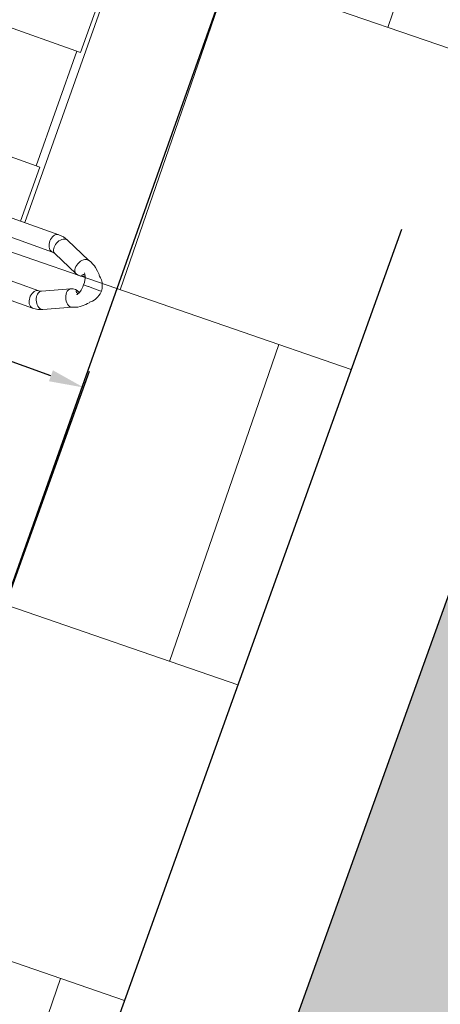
# Model space of a CAD drawing. Header units: metres. Extents: x 134157 to 138734, y 451157 to 455772.
# Tile 155 of 218: x 136408.171 to 136408.673, y 453387.39 to 453388.564. Entities that reach past the tile are written whole.
import ezdxf
from ezdxf import colors
from ezdxf.entities.mleader import LeaderData, LeaderLine
from ezdxf.math import Vec2, Vec3

# ---------------------------------------------------------------- set-up
doc = ezdxf.new("R2010")
doc.units = ezdxf.units.M
doc.linetypes.add('TR18X20__G2', pattern=[2.6, 1, -0.4, 0, -0.4, 0, -0.4, 0, -0.4])
doc.layers.add('-DR-alg-hulplijnen', color=210, linetype='Continuous', plot=False)
doc.layers.add('-DR-alg-hulplijnen aandachtspunten', color=210, linetype='Continuous', plot=False)
doc.layers.add('-DR-alg-hulplijnen kantverharding asflast nieuwe fietsstraat', color=7, linetype='Continuous', true_color=0xff9429, plot=False)
doc.layers.add('-DR-nw-gr-arc-gras', color=7, linetype='Continuous', true_color=0xb5d5a4)
for name, color, linetype in [('-DR-nw-inr-fietsparkeren Tulip Traverse', 2, 'Continuous'), ('-DR-nw-maatvoering', 3, 'Continuous'), ('-DR-nw-txt bovengrondse infra', 2, 'Continuous'), ('-DR-nw-vh-band 18-20x25', 2, 'TR18X20__G2'), ('-DR-nw-vh-kantverharding', 3, 'Continuous'), ('VELOPA-FIG15', 1, 'Continuous'), ('VELOPA-FIG25', 1, 'Continuous')]:
    doc.layers.add(name, color=color, linetype=linetype)
for name, color, linetype, lineweight, true_color in [('-DR-nw-vh-arc-asfalt fietsstraat rood', 7, 'Continuous', 9, 0xdfbfc7), ('-DR-nw-vh-arc-sbs df Drainflow', 7, 'Continuous', 9, 0xb9747c), ('-DR-nw-vh-arc-sbs kf bruinrood rabat halfsteens', 7, 'Continuous', 9, 0xb88485)]:
    doc.layers.add(name, color=color, linetype=linetype, lineweight=lineweight, true_color=true_color)
doc.layers.add('-DR-nw-vh-arc-tegels 300x300x45', color=253, linetype='Continuous', lineweight=9)
doc.styles.add('2-5TXT', font='arial.ttf')
doc.styles.add('CE', font='txt', dxfattribs={"height": 1.8})
doc.styles.add('Drong', font='txt', dxfattribs={"height": 1.8})
doc.dimstyles.new('Drong', dxfattribs={"dimtxt": 1.8, "dimasz": 2.5, "dimexe": 0, "dimexo": 0, "dimgap": 0.9, "dimtad": 1, "dimzin": 0, "dimdsep": 46, "dimtxsty": 'Drong', "dimblk": 'dimblk-wit', "dimcen": 0, "dimse1": 1, "dimse2": 1, "dimclrd": 256, "dimclre": 1, "dimclrt": 7, "dimadec": 0, "dimazin": 0, "dimtfac": 1, "dimtmove": 0, "dimatfit": 3, "dimfxl": 1, "dimtolj": 1, "dimtzin": 0, "dimarcsym": 0})
doc.dimstyles.new('VELOPA-drukwerk', dxfattribs={"dimscale": 0, "dimtxt": 2.5, "dimasz": 2, "dimexe": 1, "dimexo": 1, "dimgap": 1, "dimtad": 1, "dimdec": 0, "dimdsep": 46, "dimtxsty": '2-5TXT', "dimcen": 8, "dimadec": 1, "dimazin": 0, "dimtfac": 1, "dimtdec": 0, "dimtmove": 0, "dimatfit": 3, "dimfxl": 1, "dimtolj": 1, "dimtzin": 0, "dimarcsym": 0})

# ---------------------------------------------------------------- blocks, each defined once
blk = doc.blocks.new('Tulip Traverse')
at = {"layer": 'VELOPA-FIG15', "color": 252, "linetype": 'Continuous', "lineweight": 9}
blk.add_line((2322.5, 50), (2177.5, 50), dxfattribs=at)
at = {"layer": 'VELOPA-FIG15', "color": 252, "linetype": 'Continuous', "lineweight": 9, "flags": 128}
for points in [[(2413.7, 106), (2413.4, 105.5), (2412.6, 104.5), (2411.5, 103.7), (2410.2, 103.1), (2408.6, 102.8), (2406.9, 102.7), (2405.1, 102.8), (2403.2, 103.2), (2401.3, 103.8), (2399.5, 104.7), (2397.9, 105.7), (2396.4, 106.9), (2395.2, 108.2), (2394.2, 109.6), (2393.6, 111), (2393.2, 112.4), (2393.2, 113.7), (2393.6, 114.9), (2393.6, 115)], [(2461.3, 106), (2461.6, 105.5), (2462.4, 104.5), (2463.5, 103.7), (2464.8, 103.1), (2466.4, 102.8), (2468.1, 102.7), (2469.9, 102.8), (2471.8, 103.2), (2473.7, 103.8), (2475.5, 104.7), (2477.1, 105.7), (2478.6, 106.9), (2479.8, 108.2), (2480.8, 109.6), (2481.4, 111), (2481.8, 112.4), (2481.8, 113.7), (2481.4, 114.9), (2481.4, 115)], [(2413, 102.9), (2412.8, 101.6), (2412.3, 100.3), (2411.4, 99.1), (2410.3, 98), (2408.9, 97.1), (2407.2, 96.4), (2405.4, 95.8), (2403.5, 95.5), (2401.5, 95.5), (2399.6, 95.7), (2397.7, 96.1), (2395.9, 96.7), (2394.4, 97.5), (2393.1, 98.5), (2392.1, 99.7), (2391.4, 100.9), (2391, 102.2), (2391, 102.9)], [(2462, 102.9), (2462.2, 101.6), (2462.7, 100.3), (2463.6, 99.1), (2464.7, 98), (2466.1, 97.1), (2467.8, 96.4), (2469.6, 95.8), (2471.5, 95.5), (2473.5, 95.5), (2475.4, 95.7), (2477.3, 96.1), (2479.1, 96.7), (2480.6, 97.5), (2481.9, 98.5), (2482.9, 99.7), (2483.6, 100.9), (2484, 102.2), (2484, 102.9)]]:
    blk.add_lwpolyline(points, dxfattribs=at)
at = {"layer": 'VELOPA-FIG25', "color": 252, "linetype": 'Continuous', "lineweight": 9}
for p, q in [((2437.5, 172), (2437.5, 173.7)), ((2437.5, 171.6), (2437.5, 172)), ((2437.5, 157.2), (2437.5, 171.6)), ((2437.5, 157.2), (2437.5, 156.9)), ((2437.5, 156.9), (2437.5, 150.7)), ((2407.9, 147), (2393.6, 115)), ((2481.4, 115), (2467.1, 147)), ((2413.7, 106), (2428, 138.2)), ((2447, 138.2), (2461.3, 106)), ((2391, 102.9), (2391, -18.1)), ((2413, -18.1), (2413, 102.9)), ((2462, 102.9), (2462, -18.1)), ((2484, -18.1), (2484, 102.9)), ((2391, 60), (2109, 60)), ((2177.5, 54.7), (2109, 54.7)), ((2177.5, -55.3), (2177.5, 54.7)), ((2391, 54.7), (2322.5, 54.7)), ((2322.5, 54.7), (2322.5, -55.3))]:
    blk.add_line(p, q, dxfattribs=at)
at = {"layer": 'VELOPA-FIG25', "color": 252, "linetype": 'Continuous', "lineweight": 9, "flags": 128}
for points in [[(2437.5, 173.7), (2434.2, 173.2), (2431.6, 172.5), (2429.7, 171.7), (2427.6, 170.8), (2426.1, 169.9), (2424.7, 168.9), (2422.8, 167.3), (2421.1, 165.5), (2420.4, 164.7), (2419.7, 164.2), (2418.2, 162.9), (2416.5, 161.2), (2413.2, 157.6), (2411.8, 155.7), (2410.3, 153.2), (2408.8, 150.1), (2407.6, 146.2)], [(2467.4, 146.2), (2466.2, 150.1), (2464.7, 153.2), (2463.2, 155.7), (2461.8, 157.6), (2458.5, 161.2), (2456.8, 162.9), (2455.3, 164.2), (2454.6, 164.7), (2453.9, 165.5), (2452.2, 167.3), (2450.3, 168.9), (2448.9, 169.9), (2447.4, 170.8), (2445.3, 171.7), (2443.4, 172.5), (2440.8, 173.2), (2437.5, 173.7)], [(2407.7, 146.2), (2407.6, 145.2), (2407.8, 143.7), (2408.3, 142.2), (2409.3, 140.7), (2410.6, 139.3), (2412.2, 137.9), (2414, 136.8), (2416, 135.9), (2418, 135.3), (2420, 134.9), (2422, 134.9), (2423.8, 135.1), (2425.4, 135.7), (2426.7, 136.5), (2427.7, 137.5), (2428, 138.3)], [(2423.5, 147), (2423.5, 147), (2423.6, 147.1), (2424, 147.4), (2424.7, 147.9), (2425.6, 148.5), (2426.8, 149.1), (2428.2, 149.7), (2429.8, 150.1), (2431.8, 150.5), (2434.4, 150.8), (2437.5, 150.7)], [(2427, 149.2), (2427.2, 148.8), (2427.7, 147.7), (2428, 146.6), (2428, 145.8), (2427.9, 145.3), (2427.6, 145.1), (2427.1, 145.2), (2426.5, 145.6), (2426, 146.3), (2425.8, 147.3), (2425.7, 148.4), (2425.7, 148.5)], [(2437.5, 150.7), (2440.1, 150.8), (2442.4, 150.6), (2444.3, 150.4), (2445.8, 150), (2448.1, 149.2), (2450, 148.1), (2450.7, 147.6), (2451.1, 147.3), (2451.3, 147.2), (2451.3, 147.2)], [(2447, 146), (2447.1, 145.4), (2447.3, 145.1), (2447.8, 145.1), (2448.4, 145.4), (2449, 146.2), (2449.2, 147.3), (2449.3, 148.4), (2449.3, 148.5)], [(2467.3, 146.2), (2467.5, 145.2), (2467.3, 143.7), (2466.7, 142.2), (2465.7, 140.7), (2464.4, 139.3), (2462.8, 137.9), (2461, 136.8), (2459, 135.9), (2457, 135.3), (2455, 134.9), (2453, 134.9), (2451.2, 135.1), (2449.6, 135.7), (2448.3, 136.5), (2447.3, 137.5), (2447, 138.3)]]:
    blk.add_lwpolyline(points, dxfattribs=at)
at = {"layer": 'VELOPA-FIG25', "color": 252, "linetype": 'Continuous', "lineweight": 9}
for centre, radius, start, end in [((2416.8, 142.9), 12.2, 337.8613, 31.5545), ((2456.5, 142.7), 10.6, 146.3888, 204.8402), ((2453.7, 145.5), 6.81, 146.8801, 175.2455), ((2420.6, 102.9), 29.6, 155.7871, 179.8918), ((2420.6, 102.9), 7.55, 155.1689, 179.649), ((2454.3, 102.8), 7.74, 0.6599, 24.5221), ((2454.3, 102.8), 29.7, 0.1503, 24.1702)]:
    blk.add_arc(centre, radius, start, end, dxfattribs=at)
blk = doc.blocks.new('Tulip fietsenrek rail')
at = {"layer": '-DR-alg-hulplijnen'}
blk.add_lwpolyline([(3150, -1935), (3150, -10), (150, -10), (150, -1935)], close=True, dxfattribs=at)
at = {"layer": 'VELOPA-FIG15'}
blk.add_blockref('Tulip Traverse', (150, -200), dxfattribs=at)
blk = doc.blocks.new('*D2327')
at = {"layer": '-DR-alg-hulplijnen', "color": 0, "lineweight": -2, "ltscale": 4, "transparency": 16777216}
for p, q in [((-20.7, 190), (-463.6, 190)), ((-442.9, 148.6), (-442.9, -3393.6)), ((-20.7, -3435), (-463.6, -3435))]:
    blk.add_line(p, q, dxfattribs=at)
at = {"layer": '-DR-alg-hulplijnen', "color": 0, "ltscale": 4, "transparency": 16777216}
for points in [[(-449.8, 148.6), (-435.9, 148.6), (-442.9, 190)], [(-449.8, -3393.6), (-435.9, -3393.6), (-442.9, -3435)]]:
    blk.add_solid(points, dxfattribs=at)
at = {"layer": 'Defpoints', "color": 0, "ltscale": 4, "transparency": 16777216}
for p in [(0, 190), (-442.9, -3435), (0, -3435)]:
    blk.add_point(p, dxfattribs=at)
at = {"layer": '-DR-alg-hulplijnen', "color": 0, "ltscale": 4, "transparency": 16777216, "insert": (-490, -1622.5), "char_height": 51.79, "attachment_point": 5, "rotation": 90, "style": '2-5TXT'}
blk.add_mtext('\\A1;3625', dxfattribs=at)
blk = doc.blocks.new('dimblk-wit')
at = {"color": 7}
blk.add_line((0, -0.33333), (0, 0.33333), dxfattribs=at)
blk.add_solid([(0, 0), (-0.8, 0.2), (-0.8, -0.2)], dxfattribs=at)
blk = doc.blocks.new('*D1896')
at = {"layer": '-DR-nw-maatvoering', "lineweight": -2, "transparency": 16777216}
blk.add_line((136408.8144, 453384.8483), (136412.3058, 453394.7484), dxfattribs=at)
at = {"layer": 'Defpoints', "color": 0, "transparency": 16777216}
for p in [(136412.4721, 453395.2199), (136412.4721, 453395.2199), (136408.6481, 453384.3767)]:
    blk.add_point(p, dxfattribs=at)
at = {"layer": '-DR-nw-maatvoering', "lineweight": -2, "transparency": 16777216, "xscale": 0.5, "yscale": 0.5, "zscale": 0.5}
for p, rotation in [((136412.4721, 453395.2199), 70.5738519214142), ((136408.6481, 453384.3767), 250.5738519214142)]:
    blk.add_blockref('dimblk-wit', p, dxfattribs=dict(at, rotation=rotation))
at = {"layer": '-DR-nw-maatvoering', "color": 7, "transparency": 16777216, "insert": (136410.2171, 453389.9193), "char_height": 0.36, "attachment_point": 5, "rotation": 70.5739, "style": 'Drong'}
blk.add_mtext('\\A1;11.50', dxfattribs=at)
blk = doc.blocks.new('Tulip Traverse voetplaat eenzijdig')
at = {"layer": '-DR-alg-hulplijnen', "ltscale": 4}
dim = blk.add_linear_dim(base=(-442.9, -3435), p1=(0, 190), p2=(0, -3435), angle=90, dimstyle='VELOPA-drukwerk', override={"dimscale": 20.716723}, dxfattribs=at)
dim.commit()
dim.dimension.update_dxf_attribs({"geometry": '*D2327', "text_midpoint": (-490, -1622.5)})

msp = doc.modelspace()

# ---------------------------------------------------------------- hatches: boundary and pattern name
at = {"layer": '-DR-nw-gr-arc-gras', "transparency": 33554687}
h = msp.add_hatch(dxfattribs=at)
h.set_pattern_fill('AGR-BOLLEN', color=256, scale=0.1, pattern_type=2)
h.set_pattern_definition([(115.335625, (136419.71802, 453326.2367), (-0.223681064, -0.105903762), [0.06, -0.187485]), (205.335625, (136419.71802, 453326.2367), (0.105903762, -0.223681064), [0.06, -0.187485])])
edge = h.paths.add_edge_path()
edge.add_arc((-7000776.8095, 3043164.5676), 7592527.9974, 340.05675056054, 340.05722562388)
edge.add_line((136455.7816, 453494.2543), (136455.1236, 453494.4934))
edge.add_arc((380495.2224, 364992.5484), 259592.3036, 160.066656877, 160.080445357)
edge.add_line((136433.8323, 453435.7615), (136433.8135, 453435.7683))
edge.add_line((136433.8135, 453435.7683), (136432.1795, 453431.2551))
edge.add_line((136432.1795, 453431.2551), (136432.1983, 453431.2483))
edge.add_line((136432.1983, 453431.2483), (136431.6776, 453429.8696))
edge.add_line((136431.6776, 453429.8696), (136432.3364, 453429.6312))
edge.add_line((136432.3364, 453429.6312), (136434.3093, 453435.0766))
at = {"layer": '-DR-nw-vh-arc-asfalt fietsstraat rood', "transparency": 33554687}
h = msp.add_hatch(color=256, dxfattribs=at)
h.dxf.hatch_style = 1
h.paths.add_polyline_path([(136403.7367, 453366.3314), (136407.6878, 453364.907, -0.000637), (136419.7061, 453398.4672), (136415.7538, 453399.8883, 0.000636)])
at = {"layer": '-DR-nw-vh-arc-sbs df Drainflow'}
h = msp.add_hatch(dxfattribs=at)
h.set_pattern_fill('AVH-SBS_KEIFORMAAT_ELLEBOOG_01', color=256, scale=3, angle=71, pattern_type=2)
h.set_pattern_definition([(71, (0, 0), (-0.38132601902, -0.18598512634), [0.9, -0.3]), (161, (0.19534, 0.5673), (-0.38132601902, -0.18598512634), [0.9, -0.3]), (71, (-0.04416, 0.3325), (-0.38132601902, -0.18598512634), [0, -1.2]), (71, (-0.03948, 0.8068), (-0.38132601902, -0.18598512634), [0, -1.2])])
h.paths.add_polyline_path([(136407.6654, 453385.0474, 0.41422), (136407.8467, 453384.6638), (136409.1647, 453384.1917, -0.414182), (136409.4669, 453383.5524), (136421.3081, 453416.4876, -0.413756), (136420.6687, 453416.187), (136419.3508, 453416.6608, 0.413864), (136418.9671, 453416.4804)])
at = {"layer": '-DR-nw-vh-arc-sbs kf bruinrood rabat halfsteens', "transparency": 33554687}
h = msp.add_hatch(color=256, dxfattribs=at)
h.dxf.hatch_style = 1
h.paths.add_polyline_path([(136403.7367, 453366.3314, -0.000636), (136415.7538, 453399.8883), (136415.3875, 453400.02), (136409.4669, 453383.5524), (136409.3658, 453383.2701), (136408.7253, 453381.4813), (136408.6243, 453381.1991), (136408.4559, 453380.7283), (136408.2876, 453380.2575), (136408.1193, 453379.7867), (136407.951, 453379.3158), (136407.7827, 453378.845), (136407.6144, 453378.3742), (136407.4461, 453377.9034), (136407.2777, 453377.4326), (136407.1094, 453376.9618), (136406.9411, 453376.4909), (136406.7728, 453376.0201), (136406.6045, 453375.5493), (136406.4362, 453375.0785), (136406.2679, 453374.6077), (136406.0995, 453374.1368), (136405.9312, 453373.666), (136405.7629, 453373.1952), (136405.5946, 453372.7244), (136405.4263, 453372.2536), (136405.258, 453371.7827), (136405.0897, 453371.3119), (136404.9213, 453370.8411), (136404.0865, 453368.502), (136403.3621, 453366.4665)])
h = msp.add_hatch(color=256, dxfattribs=at)
h.dxf.hatch_style = 1
h.paths.add_polyline_path([(136414.0731, 453381.5847, -0.000318), (136420.0825, 453398.3319), (136419.7061, 453398.4672, 0.000637), (136407.6878, 453364.907), (136408.0641, 453364.7714, -0.000285), (136413.4327, 453379.7959), (136413.4326, 453379.7959)])
at = {"layer": '-DR-nw-vh-arc-tegels 300x300x45'}
h = msp.add_hatch(dxfattribs=at)
h.set_pattern_fill('AVH-TEGEL_200X200_HALFST', color=256, scale=2, angle=71, pattern_type=2)
h.set_pattern_definition([(71, (0, 0), (-0.05887645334, 0.44332106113), [0.4, -0.4]), (161, (0, 0), (-0.13022726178, -0.37820743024), [])])
h.paths.add_polyline_path([(136407.308, 453384.6443), (136409.0973, 453384.0034), (136408.9961, 453383.721), (136409.2785, 453383.6198), (136409.0772, 453383.0641), (136408.5116, 453383.2576), (136407.9385, 453381.6571), (136400.7719, 453380.0515), (136401.6508, 453381.932), (136403.1422, 453386.1108), (136403.7154, 453385.9256), (136406.6054, 453394.0296), (136408.4236, 453393.3834), (136409.9358, 453392.8398), (136410.2179, 453392.739), (136407.4771, 453385.1148)])

# ---------------------------------------------------------------- linework, layer by layer
at = {"layer": '-DR-alg-hulplijnen kantverharding asflast nieuwe fietsstraat'}
for points in [[(136615.5575, 453953.7113), (136612.5988, 453946.9774), (136593.3968, 453893.9481), (136588.98, 453881.7567), (136586.9297, 453874.6505, -0.015888), (136585.9525, 453871.6277), (136586.3288, 453871.4915), (136577.7383, 453847.7674, 0.004102), (136569.5514, 453824.5651, -0.004267), (136561.0218, 453800.4169), (136429.6487, 453438.3572, 0.002152), (136389.0242, 453324.8767), (136377.1193, 453291.1651), (136363.7665, 453256.9101), (136359.0795, 453243.6376)], [(136615.5575, 453953.7113), (136612.5988, 453946.9774), (136593.3968, 453893.9481), (136588.98, 453881.7567), (136586.9297, 453874.6505, -0.015888), (136585.9525, 453871.6277), (136586.3288, 453871.4915), (136577.7383, 453847.7674, 0.004102), (136569.5514, 453824.5651, -0.004267), (136561.0218, 453800.4169), (136429.6487, 453438.3572, 0.002152), (136389.0242, 453324.8767), (136377.1193, 453291.1651), (136363.7665, 453256.9101), (136363.7281, 453256.8013)], [(136620.467, 453951.9335), (136618.8898, 453946.4661, -0.016644), (136617.8616, 453943.3012), (136595.3672, 453881.1792, -0.016644), (136594.1307, 453878.0896), (136591.8417, 453872.88, 0.011636), (136590.9555, 453870.7284), (136590.6052, 453869.7904), (136590.2291, 453869.9266), (136581.6874, 453846.3374, 0.004102), (136573.5235, 453823.2001, -0.004267), (136564.9699, 453798.9843), (136433.5968, 453436.9246, 0.002152), (136392.9845, 453323.4782), (136381.057, 453289.7028), (136367.7043, 453255.4478), (136363.0398, 453242.239)], [(136620.467, 453951.9335), (136618.8898, 453946.4661, -0.016644), (136617.8616, 453943.3012), (136595.3672, 453881.1792, -0.016644), (136594.1307, 453878.0896), (136591.8417, 453872.88, 0.011636), (136590.9555, 453870.7284), (136590.6052, 453869.7904), (136590.2291, 453869.9266), (136581.6874, 453846.3374, 0.004102), (136573.5235, 453823.2001, -0.004267), (136564.9699, 453798.9843), (136433.5968, 453436.9246, 0.002152), (136392.9845, 453323.4782), (136381.057, 453289.7028), (136367.7043, 453255.4478), (136367.6832, 453255.3879)]]:
    msp.add_lwpolyline(points, format="xyb", dxfattribs=at)
at = {"layer": '-DR-nw-vh-band 18-20x25'}
msp.add_lwpolyline([(136409.0973, 453384.0034), (136407.308, 453384.6443), (136418.9479, 453417.0182), (136420.7369, 453416.375)], dxfattribs=at)
at = {"layer": '-DR-nw-vh-kantverharding'}
for points in [[(136359.0795, 453243.6376), (136363.7665, 453256.9101), (136377.1193, 453291.1651), (136389.0242, 453324.8767, -0.002152), (136429.6487, 453438.3572), (136561.0218, 453800.4169, 0.004267), (136569.5514, 453824.5651, -0.004102), (136577.7383, 453847.7674), (136586.3288, 453871.4915), (136585.9525, 453871.6277)], [(136363.7281, 453256.8013), (136363.7665, 453256.9101), (136377.1193, 453291.1651), (136389.0242, 453324.8767, -0.002152), (136429.6487, 453438.3572), (136561.0218, 453800.4169, 0.004267), (136569.5514, 453824.5651, -0.004102), (136577.7383, 453847.7674), (136586.3288, 453871.4915), (136585.9525, 453871.6277)], [(136363.0398, 453242.239), (136367.7043, 453255.4478), (136381.057, 453289.7028), (136392.9845, 453323.4782, -0.002152), (136433.5968, 453436.9246), (136564.9699, 453798.9843, 0.004267), (136573.5235, 453823.2001, -0.004102), (136581.6874, 453846.3374), (136590.2291, 453869.9266), (136590.6052, 453869.7904)], [(136367.6832, 453255.3879), (136367.7043, 453255.4478), (136381.057, 453289.7028), (136392.9845, 453323.4782, -0.002152), (136433.5968, 453436.9246), (136564.9699, 453798.9843, 0.004267), (136573.5235, 453823.2001, -0.004102), (136581.6874, 453846.3374), (136590.2291, 453869.9266), (136590.6052, 453869.7904)], [(136392.1877, 453320.0207), (136393.3616, 453323.345, -0.002152), (136433.9728, 453436.7882), (136565.3459, 453798.8479, 0.004267), (136573.9017, 453823.0701, -0.004102), (136582.0635, 453846.2012), (136590.469, 453869.4143)], [(136388.6453, 453325.0051, -0.002152), (136429.2727, 453438.4937), (136433.4882, 453450.1116)], [(136421.3086, 453416.4876, -0.413848), (136420.6691, 453416.1868), (136419.3508, 453416.6608, 0.414214), (136418.967, 453416.48), (136407.6655, 453385.0477, 0.414569), (136407.8467, 453384.6638), (136409.1647, 453384.1917)]]:
    msp.add_lwpolyline(points, format="xyb", dxfattribs=at)

# ---------------------------------------------------------------- block references
at = {"layer": '-DR-nw-inr-fietsparkeren Tulip Traverse'}
for name, p, xscale, yscale, zscale, rotation in [('Tulip fietsenrek rail', (136409.1601, 453390.6695), 0.0009999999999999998, 0.0009999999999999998, 0.0009999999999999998, 250.4383029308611), ('Tulip Traverse voetplaat eenzijdig', (136407.9189, 453387.7729), 0.001, 0.001, 0.001, 250.2240704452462)]:
    msp.add_blockref(name, p, dxfattribs=dict(at, xscale=xscale, yscale=yscale, zscale=zscale, rotation=rotation))

# ---------------------------------------------------------------- texts
at = {"layer": '-DR-nw-txt bovengrondse infra', "insert": (136406.8846, 453387.8865), "char_height": 0.36, "attachment_point": 1, "rotation": 70.3356, "style": 'Drong'}
msp.add_mtext_dynamic_manual_height_columns('Fietsparkeren', width=2.133583, gutter_width=1.8, heights=[0], dxfattribs=at)

# ---------------------------------------------------------------- dimensions: what is measured, and where the dimension line sits
at = {"layer": '-DR-nw-maatvoering'}
dim = msp.add_aligned_dim(p1=(136408.6481, 453384.3767), p2=(136412.4721, 453395.2199), distance=0, dimstyle='Drong', override={"dimrnd": 0.1}, dxfattribs=at)
dim.commit()
dim.dimension.update_dxf_attribs({"geometry": '*D1896', "text_midpoint": (136410.2171, 453389.9193)})

# ---------------------------------------------------------------- leaders
at = {"layer": '-DR-alg-hulplijnen aandachtspunten'}
ml = msp.add_multileader_mtext('Standard', dxfattribs=at)
ml.set_content('Dient hier rekening gehouden te worden \\Peen doorgaande weg? e.e.a. afhankelijk van aansluitend ontwerp', color=7, style='CE')
ml.set_leader_properties(color=256, linetype='ByLayer', lineweight=-1)
ml.build(insert=Vec2(0, 0))
ml.multileader.update_dxf_attribs({"text_left_attachment_type": 5, "text_right_attachment_type": 5, "dogleg_length": 70.9046, "arrow_head_size": 0.5, "scale": 0.2})
ctx = ml.context
ctx.base_point, ctx.scale, ctx.char_height, ctx.arrow_head_size, ctx.landing_gap_size, ctx.plane_origin, ctx.plane_x_axis, ctx.plane_y_axis = Vec3(136388.3781, 453391.8835), 0.2, 0.8, 0.5, 0.04, Vec3(136401.8269, 453391.3514), Vec3(0.33651, 0.94168), Vec3(-0.94168, 0.33651)
ctx.left_attachment, ctx.right_attachment = 5, 5
notes = []
notes.append((ctx, [(1, (1, 1, 0), (136399.3171, 453422.4951), (-0.33651, -0.94168), 0.8587, [(0, [(136413.5196, 453427.3058)], 0, [])])]))
ctx.mtext.insert, ctx.mtext.text_direction, ctx.mtext.rotation, ctx.mtext.flow_direction = Vec3(136386.1398, 453392.7259), Vec3(0.33651, 0.94168), 1.227588, 5
ml = msp.add_multileader_mtext('Standard', dxfattribs=at)
ml.set_content("Dient hier ook nog rekening gehouden te worden \\Pmet het plaatsen van nieuw OC's ?", color=7, style='CE')
ml.set_leader_properties(color=256, linetype='ByLayer', lineweight=-1)
ml.build(insert=Vec2(0, 0))
ml.multileader.update_dxf_attribs({"text_left_attachment_type": 5, "text_right_attachment_type": 5, "dogleg_length": 70.9046, "arrow_head_size": 0.5, "scale": 0.2})
ctx = ml.context
ctx.base_point, ctx.scale, ctx.char_height, ctx.arrow_head_size, ctx.landing_gap_size, ctx.plane_origin, ctx.plane_x_axis, ctx.plane_y_axis = Vec3(136395.2806, 453388.4379), 0.2, 0.8, 0.5, 0.04, Vec3(136406.1632, 453380.7244), Vec3(0.33651, 0.94168), Vec3(-0.94168, 0.33651)
ctx.left_attachment, ctx.right_attachment = 5, 5
notes.append((ctx, [(1, (1, 1, 0), (136403.6534, 453411.8681), (-0.33651, -0.94168), 0.8587, [(0, [(136415.6728, 453415.4304)], 0, [])])]))
ctx.mtext.insert, ctx.mtext.text_direction, ctx.mtext.rotation, ctx.mtext.flow_direction = Vec3(136393.0512, 453389.277), Vec3(0.33651, 0.94168), 1.227588, 5
for ctx, leaders in notes:
    for number, flags, end, landing, length, lines in leaders:
        leader = LeaderData()
        leader.index, (leader.has_last_leader_line, leader.has_dogleg_vector, leader.attachment_direction) = number, flags
        leader.last_leader_point, leader.dogleg_vector, leader.dogleg_length = Vec3(end), Vec3(landing), length
        for number, points, colour, breaks in lines:
            line = LeaderLine()
            line.index, line.vertices, line.color, line.breaks = number, Vec3.list(points), colors.encode_raw_color(colour), breaks
            leader.lines.append(line)
        ctx.leaders.append(leader)

doc.saveas('drawing.dxf')
